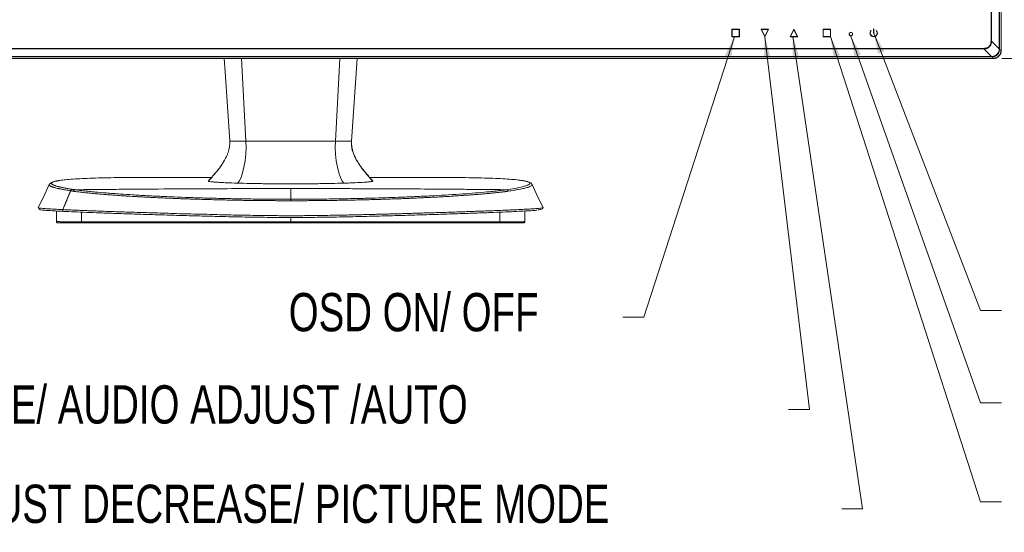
# Model space of a CAD drawing. Header units: millimetres. Extents: x 0 to 863, y 0 to 558.
# Tile 35 of 61: x 462 to 612, y 135 to 213. Entities that reach past the tile are written whole.
import ezdxf

# ---------------------------------------------------------------- set-up
doc = ezdxf.new("R2010")
doc.units = ezdxf.units.MM
doc.styles.add('SLDTEXTSTYLE0', font='TXT', dxfattribs={"width": 0.75})
doc.dimstyles.new('SLDDIMSTYLE1', dxfattribs={"dimtxt": 5.291667, "dimasz": 3.175, "dimexe": 0, "dimexo": 0.0625, "dimgap": 1.322917, "dimtad": 0, "dimtih": 1, "dimtoh": 1, "dimdec": 1, "dimlfac": 2.6, "dimrnd": 1e-09, "dimzin": 4, "dimdsep": 46, "dimtxsty": 'SLDTEXTSTYLE0', "dimsah": 1, "dimcen": 0.09, "dimadec": 0, "dimazin": 1, "dimtfac": 1, "dimtdec": 1, "dimtmove": 0, "dimatfit": 0, "dimfxl": 1, "dimfrac": 2, "dimtolj": 1, "dimtzin": 12, "dimarcsym": 0})

# ---------------------------------------------------------------- blocks, each defined once
blk = doc.blocks.new('_D_3')
at = {"color": 7, "linetype": 'Continuous', "lineweight": 0}
for p, q in [((621.2, 214.97), (621.2, 223.86)), ((604.74, 214.97), (624.38, 214.97)), ((611.28, 207.28), (624.38, 207.28)), ((621.2, 192.2), (621.2, 207.28)), ((630.81, 199.93), (629.21, 199.93)), ((629.21, 199.93), (629.21, 191.53)), ((640.58, 199.93), (642.19, 199.93)), ((642.19, 199.93), (642.19, 191.53)), ((624.38, 192.2), (621.2, 192.2)), ((629.21, 191.53), (630.81, 191.53)), ((642.19, 191.53), (640.58, 191.53))]:
    blk.add_line(p, q, dxfattribs=at)
for points in [[(621.2, 214.97), (621.71, 218.15), (620.69, 218.15)], [(621.2, 207.28), (620.69, 204.1), (621.71, 204.1)]]:
    blk.add_solid(points, dxfattribs=at)
at = {"color": 7, "linetype": 'Continuous', "lineweight": 0, "char_height": 5.292, "attachment_point": 1, "style": 'SLDTEXTSTYLE0'}
for s, insert in [('.79', (630.81, 198.35)), ('20.0', (628.86, 190.22))]:
    blk.add_mtext(s, dxfattribs=dict(at, insert=insert))

msp = doc.modelspace()

# ---------------------------------------------------------------- linework, layer by layer
at = {"color": 7, "linetype": 'Continuous', "lineweight": 15}
for p, q in [((609.63, 209.903), (609.63, 214.97)), ((609.708, 209.903), (609.707, 214.97)), ((610.875, 208.737), (610.875, 214.97)), ((610.936, 214.97), (610.936, 208.737)), ((611.162, 208.429), (611.162, 214.97)), ((571.418, 211.747), (570.264, 211.747)), ((570.264, 211.747), (570.264, 210.593)), ((570.303, 211.709), (570.303, 210.632)), ((571.38, 211.709), (570.303, 211.709)), ((571.38, 210.632), (571.38, 211.709)), ((571.418, 210.593), (571.418, 211.747)), ((575.841, 211.747), (574.687, 211.747)), ((574.687, 211.747), (575.264, 210.593)), ((575.779, 211.709), (574.749, 211.709)), ((574.749, 211.709), (575.264, 210.679)), ((575.264, 210.593), (575.841, 211.747)), ((575.264, 210.679), (575.779, 211.709)), ((579.687, 211.747), (579.11, 210.593)), ((579.687, 211.661), (579.173, 210.632)), ((580.264, 210.593), (579.687, 211.747)), ((580.202, 210.632), (579.687, 211.661)), ((585.264, 211.747), (584.11, 211.747)), ((584.11, 211.747), (584.11, 210.593)), ((584.149, 211.709), (584.149, 210.632)), ((585.226, 211.709), (584.149, 211.709)), ((585.226, 210.632), (585.226, 211.709)), ((585.264, 210.593), (585.264, 211.747)), ((591.418, 211.555), (591.445, 211.527)), ((591.764, 211.805), (591.803, 211.805)), ((591.764, 211.151), (591.764, 211.805)), ((591.803, 211.151), (591.764, 211.151)), ((591.803, 211.151), (591.803, 211.805)), ((592.161, 211.527), (592.187, 211.555)), ((570.264, 210.593), (571.418, 210.593)), ((570.303, 210.632), (571.38, 210.632)), ((579.11, 210.593), (580.264, 210.593)), ((579.173, 210.632), (580.202, 210.632)), ((584.11, 210.593), (585.264, 210.593)), ((584.149, 210.632), (585.226, 210.632)), ((609.708, 209.903), (610.875, 208.737)), ((397.912, 208.812), (608.539, 208.812)), ((397.912, 208.734), (608.539, 208.734)), ((608.539, 208.734), (609.705, 207.568)), ((610.936, 208.655), (610.885, 208.398)), ((610.936, 208.655), (611.162, 208.429)), ((396.439, 207.28), (610.013, 207.28)), ((396.584, 207.278), (609.867, 207.278)), ((396.746, 207.568), (609.705, 207.568)), ((396.746, 207.506), (609.705, 207.506)), ((512.48, 194.709), (513.306, 207.278)), ((610.044, 207.557), (609.787, 207.506)), ((609.787, 207.506), (610.013, 207.28)), ((490.726, 188.637), (490.745, 188.647)), ((466.537, 188.126), (466.533, 188.12)), ((469.795, 187.164), (468.592, 184.304)), ((470.104, 187.385), (470.132, 187.381)), ((539.909, 188.121), (539.902, 188.13)), ((464.923, 184.604), (464.933, 184.611)), ((467.648, 184.089), (467.648, 182.476)), ((538.803, 182.474), (538.803, 184.09)), ((534.991, 183.913), (534.991, 182.458))]:
    msp.add_line(p, q, dxfattribs=at)
at = {"color": 7, "linetype": 'Continuous', "lineweight": 0}
for p, q in [((591.803, 211.151), (608.045, 168.987)), ((570.643, 210.593), (556.857, 167.952)), ((575.264, 210.593), (582.059, 153.913)), ((579.529, 210.632), (590.114, 138.838)), ((585.226, 210.632), (608.045, 139.873)), ((588.332, 210.69), (608.045, 154.948)), ((556.857, 167.952), (553.682, 167.952)), ((608.045, 168.987), (611.22, 168.987)), ((608.045, 154.948), (611.22, 154.948)), ((582.059, 153.913), (578.884, 153.913)), ((608.045, 139.873), (611.22, 139.873)), ((590.114, 138.838), (586.939, 138.838))]:
    msp.add_line(p, q, dxfattribs=at)
at = {"color": 8, "linetype": 'Continuous', "lineweight": 15}
for p, q in [((495.734, 207.28), (496.399, 194.709)), ((510.053, 194.709), (510.717, 207.28)), ((471.464, 182.458), (471.464, 183.913)), ((503.226, 183.109), (503.226, 182.437))]:
    msp.add_line(p, q, dxfattribs=at)
at = {"color": 7, "linetype": 'Continuous', "lineweight": 15, "flags": 128}
for points in [[(493.145, 207.278), (493.28, 205.229), (493.971, 194.709)], [(466.532, 188.12), (465.854, 186.668), (464.881, 184.579)], [(541.571, 184.579), (540.597, 186.668), (539.917, 188.125)]]:
    msp.add_lwpolyline(points, dxfattribs=at)
at = {"color": 7, "linetype": 'Continuous', "lineweight": 15}
for radius in [0.288, 0.25]:
    msp.add_circle((588.341, 210.978), radius, dxfattribs=at)
for radius in [0.558, 0.519]:
    msp.add_arc((591.803, 211.151), radius, 133.60282, 46.39718, dxfattribs=at)
for points, knots in [([(608.539, 208.734), (608.564, 208.735), (608.612, 208.738), (608.685, 208.745), (608.755, 208.755), (608.842, 208.771), (608.942, 208.795), (609.046, 208.83), (609.141, 208.874), (609.263, 208.948), (609.365, 209.039), (609.465, 209.149), (609.529, 209.236), (609.586, 209.339), (609.629, 209.442), (609.661, 209.547), (609.684, 209.655), (609.702, 209.77), (609.706, 209.855), (609.708, 209.903)], [0, 0, 0, 0, 0.03990397, 0.07901136, 0.11733191, 0.15488251, 0.22245753, 0.28254441, 0.33277744, 0.39229385, 0.51141252, 0.55265859, 0.63183926, 0.68556791, 0.7430061, 0.81164215, 0.86356641, 0.92174137, 1, 1, 1, 1]), ([(608.539, 208.812), (608.567, 208.812), (608.621, 208.814), (608.701, 208.821), (608.778, 208.832), (608.853, 208.847), (608.925, 208.866), (609.041, 208.904), (609.19, 208.974), (609.353, 209.104), (609.478, 209.27), (609.555, 209.441), (609.601, 209.604), (609.625, 209.751), (609.629, 209.852), (609.63, 209.903)], [0, 0, 0, 0, 0.0473076, 0.0932666, 0.1380038, 0.1816565, 0.2243726, 0.2663099, 0.3905596, 0.5068368, 0.6208552, 0.7440134, 0.8266116, 0.9115911, 1, 1, 1, 1]), ([(609.793, 207.571), (609.817, 207.573), (609.865, 207.577), (609.935, 207.587), (610.004, 207.601), (610.071, 207.62), (610.137, 207.642), (610.243, 207.686), (610.386, 207.767), (610.531, 207.89), (610.64, 208.016), (610.719, 208.132), (610.782, 208.254), (610.828, 208.381), (610.859, 208.513), (610.867, 208.603), (610.871, 208.649)], [0, 0, 0, 0, 0.0432444, 0.085844, 0.1279019, 0.1695251, 0.2108239, 0.2519115, 0.3764143, 0.5054274, 0.5914131, 0.6749347, 0.7567436, 0.8376394, 0.9184485, 1, 1, 1, 1]), ([(609.867, 207.278), (609.889, 207.278), (609.933, 207.279), (609.998, 207.284), (610.062, 207.291), (610.147, 207.306), (610.251, 207.332), (610.414, 207.391), (610.605, 207.491), (610.803, 207.651), (610.961, 207.847), (611.057, 208.031), (611.112, 208.184), (611.141, 208.299), (611.157, 208.415), (611.159, 208.493), (611.16, 208.532)], [0, 0, 0, 0, 0.0331796, 0.0658538, 0.0980974, 0.1299883, 0.1940997, 0.2593451, 0.3899025, 0.5154742, 0.6391455, 0.7639532, 0.8243852, 0.8836378, 0.9409368, 1, 1, 1, 1]), ([(610.013, 207.28), (610.035, 207.28), (610.08, 207.281), (610.146, 207.287), (610.209, 207.296), (610.27, 207.308), (610.329, 207.323), (610.385, 207.341), (610.438, 207.36), (610.533, 207.401), (610.669, 207.477), (610.831, 207.611), (610.965, 207.773), (611.051, 207.926), (611.103, 208.059), (611.136, 208.173), (611.158, 208.298), (611.161, 208.385), (611.162, 208.429)], [0, 0, 0, 0, 0.0376345, 0.074215, 0.1097423, 0.1442172, 0.1776406, 0.2100136, 0.2413373, 0.2716129, 0.3815687, 0.5000486, 0.6185215, 0.7284843, 0.790062, 0.8558354, 0.9258126, 1, 1, 1, 1]), ([(610.871, 208.649), (610.872, 208.663), (610.873, 208.693), (610.874, 208.722), (610.875, 208.737)], [0, 0, 0, 0, 0.5016771, 1, 1, 1, 1]), ([(610.871, 208.649), (610.889, 208.65), (610.905, 208.651), (610.927, 208.653), (610.934, 208.654), (610.936, 208.655)], [0, 0, 0, 0, 0.5, 0.5, 1, 1, 1, 1]), ([(610.875, 208.737), (610.892, 208.737), (610.906, 208.737), (610.928, 208.737), (610.934, 208.737), (610.936, 208.737)], [0, 0, 0, 0, 0.5, 0.5, 1, 1, 1, 1]), ([(610.936, 208.737), (610.936, 208.723), (610.936, 208.696), (610.936, 208.669), (610.936, 208.655)], [0, 0, 0, 0, 0.49710764, 1, 1, 1, 1]), ([(609.705, 207.568), (609.72, 207.568), (609.749, 207.569), (609.779, 207.571), (609.793, 207.571)], [0, 0, 0, 0, 0.498317, 1, 1, 1, 1]), ([(609.705, 207.506), (609.705, 207.508), (609.705, 207.514), (609.705, 207.536), (609.705, 207.55), (609.705, 207.568)], [0, 0, 0, 0, 0.5, 0.5, 1, 1, 1, 1]), ([(609.793, 207.571), (609.793, 207.553), (609.792, 207.538), (609.789, 207.515), (609.788, 207.508), (609.787, 207.506)], [0, 0, 0, 0, 0.5, 0.5, 1, 1, 1, 1]), ([(493.971, 194.709), (493.971, 194.417), (493.971, 193.83), (493.731, 192.973), (493.509, 192.398), (493.35, 192.122), (493.34, 192.105)], [0, 0, 0, 0, 0.3223132, 0.6468056, 0.9783022, 1, 1, 1, 1]), ([(493.971, 194.709), (493.971, 194.709), (494.156, 194.709), (494.721, 194.709), (494.957, 194.709), (495.411, 194.709), (495.579, 194.709), (495.954, 194.709), (496.163, 194.709), (496.399, 194.709)], [0, 0, 0, 0, 0.5, 0.5, 0.75, 0.75, 0.875, 0.875, 1, 1, 1, 1]), ([(510.053, 194.709), (509.759, 194.709), (509.467, 194.709), (508.886, 194.709), (508.597, 194.709), (507.735, 194.709), (507.166, 194.709), (506.033, 194.709), (505.469, 194.709), (504.346, 194.709), (503.786, 194.709), (502.665, 194.709), (502.105, 194.709), (500.982, 194.709), (500.419, 194.709), (499.286, 194.709), (498.716, 194.709), (497.854, 194.709), (497.566, 194.709), (496.985, 194.709), (496.693, 194.709), (496.399, 194.709)], [0, 0, 0, 0, 0.0625, 0.0625, 0.125, 0.125, 0.25, 0.25, 0.375, 0.375, 0.5, 0.5, 0.625, 0.625, 0.75, 0.75, 0.875, 0.875, 0.9375, 0.9375, 1, 1, 1, 1]), ([(510.053, 194.709), (510.289, 194.709), (510.497, 194.709), (510.873, 194.709), (511.04, 194.709), (511.495, 194.709), (511.731, 194.709), (512.295, 194.709), (512.48, 194.709), (512.48, 194.709)], [0, 0, 0, 0, 0.125, 0.125, 0.25, 0.25, 0.5, 0.5, 1, 1, 1, 1]), ([(515.663, 188.652), (515.256, 189.122), (514.442, 190.059), (513.503, 191.294), (512.927, 192.355), (512.623, 193.147), (512.441, 193.95), (512.448, 194.487), (512.452, 194.752)], [0, 0, 0, 0, 0.2661474, 0.5314101, 0.6565232, 0.7754733, 0.8892095, 1, 1, 1, 1]), ([(512.48, 194.709), (512.482, 194.417), (512.485, 193.832), (512.669, 193.098), (512.856, 192.681), (512.923, 192.532)], [0, 0, 0, 0, 0.3894472, 0.781526, 1, 1, 1, 1]), ([(493.567, 192.583), (493.311, 192.082), (492.801, 191.084), (491.764, 189.807), (491.048, 189.004), (490.705, 188.62)], [0, 0, 0, 0, 0.3443498, 0.6865149, 1, 1, 1, 1]), ([(467.775, 188.675), (467.752, 188.671), (467.613, 188.649), (467.361, 188.593), (467.009, 188.487), (466.688, 188.333), (466.591, 188.194), (466.54, 188.122)], [0, 0, 0, 0, 0.03543118, 0.21311403, 0.4369754, 0.70731018, 1, 1, 1, 1]), ([(484.145, 189.204), (483.85, 189.205), (482.688, 189.205), (480.798, 189.2), (478.496, 189.187), (476.371, 189.162), (474.428, 189.125), (472.684, 189.074), (471.149, 189.006), (469.839, 188.922), (468.739, 188.823), (468.205, 188.744), (467.938, 188.705)], [0, 0, 0, 0, 0.0362532, 0.1430989, 0.2499763, 0.3568456, 0.4638101, 0.5707366, 0.6778186, 0.7850792, 0.8924865, 1, 1, 1, 1]), ([(491.219, 189.205), (491.131, 189.205), (488.773, 189.205), (486.415, 189.205), (484.145, 189.205)], [0, 0, 0, 0, 0.037309, 1, 1, 1, 1]), ([(495.146, 188.327), (494.54, 188.345), (493.971, 188.365), (493.184, 188.399), (492.933, 188.411), (492.458, 188.436), (492.239, 188.449), (491.837, 188.476), (491.654, 188.49), (491.33, 188.518), (491.189, 188.533), (490.961, 188.562), (490.874, 188.577), (490.756, 188.607), (490.726, 188.623), (490.726, 188.637)], [0, 0, 0, 0, 0.25, 0.25, 0.375, 0.375, 0.5, 0.5, 0.625, 0.625, 0.75, 0.75, 0.875, 0.875, 1, 1, 1, 1]), ([(515.726, 188.637), (515.726, 188.623), (515.696, 188.608), (515.608, 188.585), (515.572, 188.578), (515.485, 188.563), (515.434, 188.555), (515.262, 188.533), (515.123, 188.518), (514.881, 188.497), (514.795, 188.49), (514.611, 188.476), (514.514, 188.469), (514.007, 188.435), (513.535, 188.411), (512.75, 188.377), (512.474, 188.366), (511.903, 188.346), (511.608, 188.336), (511.305, 188.327)], [0, 0, 0, 0, 0.125, 0.125, 0.1875, 0.1875, 0.25, 0.25, 0.375, 0.375, 0.4375, 0.4375, 0.5, 0.5, 0.75, 0.75, 0.875, 0.875, 1, 1, 1, 1]), ([(522.325, 189.205), (520.047, 189.205), (517.67, 189.205), (515.293, 189.205), (515.194, 189.205)], [0, 0, 0, 0, 0.9582805, 1, 1, 1, 1]), ([(538.051, 188.768), (537.976, 188.78), (537.636, 188.831), (536.789, 188.907), (535.512, 188.995), (533.99, 189.065), (532.255, 189.12), (530.313, 189.159), (528.182, 189.185), (525.867, 189.2), (523.909, 189.205), (522.678, 189.204), (522.325, 189.204)], [0, 0, 0, 0, 0.0327294, 0.1480513, 0.2632618, 0.3782606, 0.4932084, 0.6082922, 0.723318, 0.8384565, 0.9536081, 1, 1, 1, 1]), ([(539.903, 188.131), (539.849, 188.208), (539.743, 188.356), (539.412, 188.503), (539.083, 188.598), (538.771, 188.66), (538.494, 188.71), (538.266, 188.736), (538.179, 188.746)], [0, 0, 0, 0, 0.23863502, 0.45770394, 0.63141238, 0.77410717, 0.91360426, 1, 1, 1, 1]), ([(469.823, 187.16), (469.719, 186.917), (469.51, 186.433), (469.2, 185.712), (468.894, 185.002), (468.692, 184.535), (468.592, 184.304)], [0, 0, 0, 0, 0.2544924, 0.5088301, 0.7579407, 1, 1, 1, 1]), ([(470.104, 187.385), (470.04, 187.382), (469.977, 187.36), (469.868, 187.282), (469.824, 187.227), (469.795, 187.164)], [0, 0, 0, 0, 0.5, 0.5, 1, 1, 1, 1]), ([(469.795, 187.164), (469.797, 187.164), (469.802, 187.162), (469.809, 187.162), (469.817, 187.162), (469.821, 187.16), (469.823, 187.16)], [0, 0, 0, 0, 0.2482854, 0.4988927, 0.7500774, 1, 1, 1, 1]), ([(469.823, 187.16), (469.852, 187.223), (469.897, 187.278), (470.005, 187.355), (470.068, 187.378), (470.132, 187.381)], [0, 0, 0, 0, 0.5, 0.5, 1, 1, 1, 1]), ([(470.132, 187.381), (470.189, 187.371), (470.303, 187.353), (470.421, 187.335), (470.48, 187.326)], [0, 0, 0, 0, 0.4994532, 1, 1, 1, 1]), ([(470.175, 187.105), (470.202, 187.165), (470.246, 187.222), (470.356, 187.301), (470.42, 187.323), (470.48, 187.326)], [0, 0, 0, 0, 0.5, 0.5, 1, 1, 1, 1]), ([(470.175, 187.105), (470.23, 187.097), (470.359, 187.079), (470.587, 187.048), (470.88, 187.01), (471.283, 186.96), (471.738, 186.907), (472.225, 186.855), (472.674, 186.809), (473.118, 186.768), (473.547, 186.727), (474.113, 186.675), (474.729, 186.626), (475.403, 186.574), (476.097, 186.521), (476.957, 186.457), (477.729, 186.405), (478.238, 186.373), (478.534, 186.353), (478.912, 186.33), (479.374, 186.303), (479.791, 186.28), (480.3, 186.251), (480.982, 186.213), (482.063, 186.156), (483.207, 186.101), (484.265, 186.055), (485.131, 186.018), (486.011, 185.982), (486.834, 185.952), (487.534, 185.927), (488.327, 185.899), (489.414, 185.864), (490.767, 185.826), (492.18, 185.789), (493.555, 185.759), (494.861, 185.735), (496.032, 185.711), (497.115, 185.693), (498.236, 185.684), (499.189, 185.679), (500.039, 185.671), (500.659, 185.666), (501.259, 185.661), (501.855, 185.658), (502.497, 185.656), (502.985, 185.657), (503.226, 185.657)], [0, 0, 0, 0, 0.0092533, 0.0215906, 0.0370118, 0.0555171, 0.0828989, 0.1031237, 0.123093, 0.1430455, 0.1604761, 0.1770306, 0.2123563, 0.232814, 0.2533232, 0.2889296, 0.3245528, 0.3321727, 0.3397825, 0.3539348, 0.3691786, 0.3844129, 0.3935969, 0.4171313, 0.4476352, 0.4915486, 0.5177291, 0.5383333, 0.564624, 0.5908799, 0.605704, 0.6213193, 0.6544796, 0.691929, 0.7268572, 0.7631325, 0.7963826, 0.8249732, 0.8504857, 0.876643, 0.9077068, 0.9204984, 0.9389188, 0.9531047, 0.9643647, 0.9824622, 1, 1, 1, 1]), ([(470.48, 187.326), (471.088, 187.332), (472.386, 187.345), (474.461, 187.365), (476.985, 187.388), (479.889, 187.412), (484.263, 187.443), (488.629, 187.467), (493.633, 187.487), (498.1, 187.499), (501.517, 187.501), (503.226, 187.502)], [0, 0, 0, 0, 0.0556519, 0.1189924, 0.1900215, 0.2869349, 0.3850832, 0.5907227, 0.6869412, 0.8434708, 1, 1, 1, 1]), ([(503.226, 185.878), (503.125, 185.878), (502.89, 185.878), (502.485, 185.879), (501.976, 185.88), (501.363, 185.882), (500.458, 185.886), (499.374, 185.894), (497.69, 185.911), (495.636, 185.94), (493.162, 185.988), (490.737, 186.049), (487.587, 186.146), (484.47, 186.269), (481.814, 186.399), (480.284, 186.484), (478.896, 186.566), (477.175, 186.678), (475.268, 186.821), (473.718, 186.956), (472.788, 187.047), (472.269, 187.102), (471.946, 187.138), (471.633, 187.173), (471.329, 187.21), (471.036, 187.247), (470.751, 187.285), (470.571, 187.312), (470.48, 187.326)], [0, 0, 0, 0, 0.0074001, 0.0173531, 0.0298588, 0.044917, 0.0625276, 0.0966653, 0.1250507, 0.1875512, 0.2500448, 0.3125469, 0.3750594, 0.4999994, 0.5714155, 0.6118313, 0.6428489, 0.7053365, 0.7857424, 0.8517235, 0.8929347, 0.9082495, 0.9235591, 0.9388633, 0.9541614, 0.9694523, 0.9847336, 1, 1, 1, 1]), ([(495.146, 188.327), (495.755, 188.309), (496.389, 188.293), (497.371, 188.273), (497.703, 188.266), (498.378, 188.255), (498.717, 188.25), (499.74, 188.237), (500.428, 188.23), (501.818, 188.221), (502.518, 188.219), (503.579, 188.219), (503.933, 188.22), (504.635, 188.222), (504.985, 188.224), (506.027, 188.23), (506.714, 188.237), (507.733, 188.25), (508.071, 188.255), (508.742, 188.266), (509.076, 188.273), (510.062, 188.293), (510.696, 188.309), (511.305, 188.327)], [0, 0, 0, 0, 0.125, 0.125, 0.1875, 0.1875, 0.25, 0.25, 0.375, 0.375, 0.5, 0.5, 0.5625, 0.5625, 0.625, 0.625, 0.75, 0.75, 0.8125, 0.8125, 0.875, 0.875, 1, 1, 1, 1]), ([(503.226, 187.502), (504.317, 187.501), (506.501, 187.501), (509.776, 187.495), (513.051, 187.486), (516.226, 187.475), (519.938, 187.457), (524.13, 187.432), (528.274, 187.4), (531.355, 187.373), (533.203, 187.355), (534.251, 187.345), (534.846, 187.339), (535.252, 187.334), (535.619, 187.33), (535.874, 187.328), (535.976, 187.326)], [0, 0, 0, 0, 0.0999981, 0.1999963, 0.2999947, 0.3999935, 0.4908228, 0.6399926, 0.783994, 0.8703957, 0.9222371, 0.9533421, 0.9663951, 0.9766709, 0.9906076, 1, 1, 1, 1]), ([(535.976, 187.326), (535.937, 187.32), (535.828, 187.304), (535.612, 187.273), (535.317, 187.234), (534.974, 187.192), (534.511, 187.138), (533.882, 187.069), (532.805, 186.963), (531.312, 186.832), (528.72, 186.636), (525.742, 186.453), (522.531, 186.296), (519.576, 186.173), (516.645, 186.074), (513.883, 186.002), (511.569, 185.953), (509.533, 185.921), (507.825, 185.901), (506.59, 185.891), (505.583, 185.884), (504.601, 185.88), (503.874, 185.879), (503.429, 185.878), (503.226, 185.878)], [0, 0, 0, 0, 0.0066736, 0.0185607, 0.0356654, 0.0539658, 0.0713603, 0.1044496, 0.1428174, 0.2143055, 0.2857884, 0.4285338, 0.504603, 0.5713777, 0.6785037, 0.7401251, 0.7856557, 0.8548831, 0.8928092, 0.9126348, 0.9464054, 0.9671762, 0.9850413, 1, 1, 1, 1]), ([(503.226, 185.657), (503.349, 185.657), (503.596, 185.657), (503.966, 185.657), (504.336, 185.658), (504.705, 185.659), (505.238, 185.66), (505.96, 185.664), (506.849, 185.671), (507.742, 185.68), (508.571, 185.691), (509.403, 185.702), (510.431, 185.716), (511.649, 185.733), (512.983, 185.757), (514.231, 185.786), (515.432, 185.819), (516.61, 185.852), (518.143, 185.9), (519.608, 185.952), (521.026, 186.003), (522.118, 186.052), (523.076, 186.096), (523.882, 186.134), (524.651, 186.169), (525.509, 186.215), (526.284, 186.259), (526.828, 186.287), (527.348, 186.316), (528.068, 186.363), (528.987, 186.427), (529.909, 186.487), (530.743, 186.546), (531.531, 186.61), (532.351, 186.678), (533.156, 186.752), (533.889, 186.824), (534.55, 186.888), (535.055, 186.943), (535.434, 186.99), (535.64, 187.017), (535.831, 187.042), (536.005, 187.065), (536.164, 187.088), (536.253, 187.101), (536.28, 187.105)], [0, 0, 0, 0, 0.0090013, 0.0180022, 0.0270024, 0.0360021, 0.0450012, 0.0659171, 0.0887456, 0.1101128, 0.1314566, 0.1497991, 0.1715606, 0.2076116, 0.240577, 0.2718769, 0.3024144, 0.3328501, 0.363398, 0.4231701, 0.45076, 0.4803788, 0.5150604, 0.5330348, 0.5509089, 0.5832061, 0.6107971, 0.6228826, 0.6345998, 0.6605037, 0.6931542, 0.7271019, 0.7564102, 0.7832508, 0.8155621, 0.8522168, 0.8821435, 0.9105597, 0.9418194, 0.9547594, 0.9676424, 0.9737236, 0.9849038, 0.9955761, 1, 1, 1, 1]), ([(536.28, 187.105), (536.274, 187.117), (536.263, 187.14), (536.242, 187.172), (536.221, 187.2), (536.199, 187.224), (536.177, 187.244), (536.149, 187.266), (536.114, 187.288), (536.067, 187.31), (536.021, 187.323), (535.989, 187.325), (535.976, 187.326)], [0, 0, 0, 0, 0.0954213, 0.1866391, 0.2728803, 0.3535182, 0.4280739, 0.4962066, 0.6212169, 0.7448573, 0.90242, 1, 1, 1, 1]), ([(503.226, 185.878), (503.226, 185.874), (503.226, 185.851), (503.226, 185.772), (503.226, 185.716), (503.226, 185.657)], [0, 0, 0, 0, 0.5, 0.5, 1, 1, 1, 1]), ([(464.894, 184.607), (464.894, 184.6), (464.893, 184.587), (464.928, 184.562), (464.971, 184.54), (465.012, 184.516), (465.034, 184.505), (465.048, 184.489), (465.051, 184.485), (465.052, 184.483), (465.053, 184.482), (465.053, 184.481), (465.053, 184.48), (465.054, 184.479), (465.054, 184.478), (465.055, 184.477), (465.056, 184.473), (465.057, 184.465), (465.054, 184.456), (465.043, 184.437), (465.018, 184.416), (464.991, 184.394), (464.987, 184.382), (464.985, 184.376)], [0, 0, 0, 0, 0.1775466, 0.3400577, 0.4724174, 0.5428297, 0.5815156, 0.5855585, 0.5867177, 0.5871059, 0.5872641, 0.587407, 0.5875461, 0.5876913, 0.5880406, 0.5885089, 0.5891187, 0.5931416, 0.6094755, 0.6376683, 0.7329108, 0.8852672, 1, 1, 1, 1]), ([(465.116, 184.344), (465.092, 184.335), (465.034, 184.311), (465.248, 184.268), (465.715, 184.215), (466.461, 184.159), (467.447, 184.098), (468.316, 184.054), (468.75, 184.032)], [0, 0, 0, 0, 0.1162899, 0.2930781, 0.4697762, 0.6465164, 0.8232892, 1, 1, 1, 1]), ([(468.75, 184.032), (468.742, 184.033), (468.727, 184.033), (468.705, 184.038), (468.686, 184.045), (468.669, 184.053), (468.655, 184.062), (468.643, 184.071), (468.633, 184.08), (468.625, 184.089), (468.619, 184.096), (468.614, 184.103), (468.61, 184.109), (468.607, 184.114), (468.599, 184.127), (468.588, 184.149), (468.578, 184.185), (468.575, 184.224), (468.579, 184.265), (468.588, 184.291), (468.592, 184.304)], [0, 0, 0, 0, 0.0675651, 0.1311276, 0.1897795, 0.2428046, 0.2898047, 0.3310023, 0.3671195, 0.3986807, 0.4260177, 0.4493298, 0.468729, 0.4842735, 0.4959898, 0.5880422, 0.6827861, 0.7843033, 0.8918482, 1, 1, 1, 1]), ([(541.522, 184.597), (541.53, 184.592), (541.563, 184.571), (541.274, 184.527), (540.728, 184.474), (540.046, 184.427), (539.331, 184.383), (538.52, 184.336), (537.585, 184.29), (536.653, 184.253), (535.665, 184.213), (534.707, 184.169), (533.832, 184.13), (532.968, 184.098), (532.091, 184.07), (531.111, 184.038), (530.171, 184.006), (529.374, 183.978), (528.715, 183.953), (528.201, 183.934), (527.717, 183.915), (527.261, 183.9), (526.826, 183.886), (526.372, 183.873), (525.873, 183.86), (525.343, 183.846), (524.793, 183.832), (524.267, 183.817), (523.735, 183.802), (523.129, 183.782), (522.414, 183.759), (521.682, 183.735), (521.007, 183.713), (520.338, 183.694), (519.582, 183.674), (518.805, 183.654), (518.127, 183.637), (517.504, 183.62), (516.832, 183.602), (516.018, 183.581), (515.146, 183.559), (514.256, 183.537), (513.384, 183.517), (512.476, 183.496), (511.413, 183.474), (510.326, 183.454), (509.081, 183.431), (507.888, 183.41), (506.594, 183.394), (505.386, 183.384), (504.102, 183.378), (503.015, 183.377), (502.11, 183.379), (501.492, 183.382), (500.937, 183.386), (500.444, 183.39), (499.551, 183.398), (498.307, 183.414), (496.761, 183.442), (495.257, 183.469), (493.701, 183.497), (491.902, 183.545), (489.988, 183.603), (488.08, 183.643), (486.288, 183.683), (484.612, 183.739), (482.938, 183.794), (481.373, 183.838), (479.788, 183.885), (478.388, 183.931), (476.987, 183.977), (475.798, 184.017), (474.668, 184.058), (473.692, 184.095), (472.834, 184.127), (472.02, 184.159), (471.28, 184.187), (470.55, 184.217), (469.896, 184.245), (469.232, 184.274), (468.82, 184.294), (468.592, 184.304)], [0, 0, 0, 0, 0.0103889, 0.0456864, 0.0805459, 0.1031863, 0.1236883, 0.1481733, 0.1678327, 0.1884102, 0.2059476, 0.2237993, 0.2388433, 0.2492121, 0.2645328, 0.278439, 0.2914681, 0.3036205, 0.3105261, 0.317381, 0.3235014, 0.3289582, 0.334509, 0.3396472, 0.3456393, 0.352579, 0.3585968, 0.3650901, 0.3709776, 0.3769916, 0.3858528, 0.3951974, 0.4014615, 0.4081207, 0.4170614, 0.4259166, 0.4329682, 0.4385316, 0.4455232, 0.453943, 0.463791, 0.4722885, 0.4810854, 0.4901816, 0.499577, 0.512862, 0.5224109, 0.5363244, 0.5478813, 0.5602543, 0.5715399, 0.58525, 0.5918672, 0.5978691, 0.6032557, 0.608027, 0.6122357, 0.6293047, 0.6444061, 0.6576955, 0.6738342, 0.6908362, 0.7120471, 0.7325908, 0.7505456, 0.7693742, 0.787628, 0.8070814, 0.8238308, 0.8446939, 0.859555, 0.8784662, 0.8931169, 0.9077628, 0.9219687, 0.9332008, 0.9475139, 0.9598722, 0.9727212, 0.9848972, 1, 1, 1, 1]), ([(468.75, 184.032), (469.261, 184.008), (470.284, 183.961), (472.151, 183.884), (474.245, 183.804), (476.572, 183.722), (479.109, 183.637), (481.836, 183.551), (484.732, 183.464), (487.775, 183.379), (490.938, 183.295), (494.199, 183.218), (497.532, 183.152), (500.912, 183.108), (504.308, 183.101), (507.696, 183.132), (511.048, 183.192), (514.337, 183.267), (517.54, 183.348), (520.628, 183.433), (523.58, 183.52), (526.371, 183.606), (528.98, 183.691), (531.385, 183.775), (533.568, 183.855), (535.511, 183.933), (537.198, 184.007), (538.623, 184.077), (539.74, 184.143), (540.407, 184.187), (540.611, 184.209), (540.636, 184.211)], [0, 0, 0, 0, 0.0355438, 0.0711066, 0.1066493, 0.1421851, 0.1777367, 0.2132636, 0.2487884, 0.2843419, 0.3198493, 0.3553484, 0.3909005, 0.4264304, 0.461996, 0.4975223, 0.5330242, 0.5685629, 0.6040674, 0.6396002, 0.6751234, 0.7106659, 0.7461972, 0.7817321, 0.8172894, 0.8528281, 0.8883765, 0.9239385, 0.9594819, 0.9950284, 1, 1, 1, 1]), ([(540.764, 184.248), (540.781, 184.25), (540.902, 184.262), (541.115, 184.3), (541.372, 184.372), (541.554, 184.476), (541.543, 184.555), (541.539, 184.59)], [0, 0, 0, 0, 0.0333241, 0.2398577, 0.4849696, 0.7687496, 1, 1, 1, 1]), ([(467.65, 182.487), (467.649, 182.481), (467.647, 182.461), (467.654, 182.427), (467.668, 182.386), (467.684, 182.363), (467.692, 182.352)], [0, 0, 0, 0, 0.1190126, 0.4175247, 0.7130246, 1, 1, 1, 1]), ([(467.843, 182.282), (467.828, 182.283), (467.797, 182.285), (467.756, 182.3), (467.719, 182.322), (467.701, 182.342), (467.692, 182.352)], [0, 0, 0, 0, 0.2668096, 0.5261872, 0.7661406, 1, 1, 1, 1]), ([(467.875, 182.282), (467.874, 182.282), (467.869, 182.282), (468.111, 182.282), (468.605, 182.282), (469.371, 182.282), (470.356, 182.282), (471.21, 182.282), (471.636, 182.282)], [0, 0, 0, 0, 0.0474102, 0.2381929, 0.4285579, 0.6189186, 0.8095889, 1, 1, 1, 1]), ([(471.464, 182.458), (471.518, 182.458), (471.624, 182.459), (471.786, 182.458), (471.945, 182.457), (472.101, 182.456), (472.252, 182.456), (472.418, 182.455), (472.601, 182.455), (472.873, 182.455), (473.418, 182.454), (474.123, 182.453), (474.946, 182.452), (475.639, 182.451), (476.39, 182.45), (477.21, 182.449), (478.168, 182.448), (479.312, 182.447), (480.438, 182.446), (481.461, 182.445), (482.506, 182.444), (483.904, 182.444), (485.699, 182.442), (487.714, 182.441), (489.707, 182.44), (491.648, 182.439), (493.358, 182.439), (494.919, 182.438), (496.245, 182.438), (497.451, 182.438), (498.746, 182.437), (500.097, 182.438), (501.249, 182.438), (501.994, 182.438), (502.446, 182.437), (502.853, 182.437), (503.106, 182.437), (503.226, 182.437)], [0, 0, 0, 0, 0.0091263, 0.0180648, 0.0267187, 0.0350331, 0.0429663, 0.0505171, 0.0607911, 0.0709316, 0.0912051, 0.1400356, 0.1675935, 0.1974688, 0.2258728, 0.2570185, 0.2913605, 0.3314601, 0.3779633, 0.4053749, 0.4314924, 0.4778047, 0.5351722, 0.5917745, 0.6513937, 0.7014691, 0.7497381, 0.7878634, 0.8244073, 0.8530773, 0.8811611, 0.9240481, 0.9564294, 0.9690171, 0.9808137, 0.9908602, 1, 1, 1, 1]), ([(471.636, 182.282), (471.61, 182.282), (471.555, 182.298), (471.493, 182.353), (471.468, 182.419), (471.465, 182.458)], [0.66231819, 0.66231819, 0.66231819, 0.66231819, 0.90054995, 1.15054995, 1.48823176, 1.48823176, 1.48823176, 1.48823176]), ([(471.636, 182.282), (471.689, 182.282), (471.797, 182.282), (471.969, 182.282), (472.156, 182.282), (472.359, 182.282), (472.577, 182.282), (472.876, 182.282), (473.381, 182.282), (474.115, 182.282), (474.901, 182.282), (475.653, 182.282), (476.362, 182.282), (477.176, 182.282), (478.021, 182.282), (479.189, 182.282), (480.832, 182.282), (482.79, 182.282), (484.609, 182.282), (486.603, 182.282), (488.804, 182.282), (491.343, 182.282), (493.669, 182.282), (495.641, 182.282), (497.231, 182.282), (498.489, 182.282), (499.686, 182.282), (500.69, 182.282), (501.426, 182.282), (502.028, 182.282), (502.625, 182.282), (503.026, 182.282), (503.226, 182.282)], [0, 0, 0, 0, 0.0089454, 0.0184989, 0.0286604, 0.0394306, 0.0508082, 0.0627937, 0.0851925, 0.1254449, 0.1656155, 0.1883054, 0.2198001, 0.251309, 0.2828007, 0.3143133, 0.3772872, 0.4515548, 0.5031298, 0.5442121, 0.6285569, 0.6910256, 0.7533167, 0.8154131, 0.846383, 0.8771987, 0.9128621, 0.9386114, 0.9543233, 0.9692811, 0.9847309, 1, 1, 1, 1]), ([(503.226, 182.437), (503.353, 182.437), (503.603, 182.437), (503.973, 182.436), (504.331, 182.436), (504.679, 182.436), (505.017, 182.436), (505.345, 182.437), (505.662, 182.437), (505.971, 182.437), (506.271, 182.438), (506.562, 182.438), (507.189, 182.438), (508.197, 182.438), (509.245, 182.438), (510.142, 182.438), (510.976, 182.438), (512.423, 182.439), (513.922, 182.439), (515.339, 182.44), (516.375, 182.44), (517.396, 182.44), (518.393, 182.441), (519.287, 182.441), (520.412, 182.442), (521.488, 182.443), (522.557, 182.443), (523.299, 182.444), (523.986, 182.444), (524.767, 182.445), (525.695, 182.445), (526.677, 182.447), (527.604, 182.447), (528.748, 182.449), (530.29, 182.45), (531.801, 182.452), (532.821, 182.454), (533.246, 182.455), (533.367, 182.455), (533.393, 182.455), (533.405, 182.455), (533.412, 182.455), (533.415, 182.455), (533.417, 182.455), (533.417, 182.455), (533.418, 182.455), (533.418, 182.455), (533.418, 182.455), (533.418, 182.455), (533.418, 182.455), (533.418, 182.455), (533.605, 182.456), (533.948, 182.456), (534.383, 182.454), (534.683, 182.456), (534.85, 182.458), (534.935, 182.458), (534.972, 182.458), (534.991, 182.458)], [0, 0, 0, 0, 0.0096656, 0.0190419, 0.0281389, 0.0369661, 0.0455335, 0.0538505, 0.0619269, 0.0697721, 0.0773958, 0.0848069, 0.0920133, 0.1253166, 0.1620709, 0.1728168, 0.1947529, 0.226955, 0.2860546, 0.3135416, 0.3411639, 0.370532, 0.3978723, 0.4245868, 0.4464373, 0.494854, 0.5192508, 0.5428885, 0.5629723, 0.5833628, 0.6169973, 0.6531169, 0.681703, 0.7128981, 0.7752455, 0.855257, 0.8992585, 0.9135072, 0.915654, 0.9167202, 0.9172515, 0.9175166, 0.9176491, 0.9177153, 0.9177483, 0.9177649, 0.9177732, 0.9177773, 0.9177794, 0.9177804, 0.9177809, 0.9177814, 0.94482, 0.9688608, 0.9856755, 0.993689, 0.9967965, 1, 1, 1, 1]), ([(503.226, 182.437), (503.226, 182.397), (503.226, 182.354), (503.226, 182.296), (503.226, 182.282), (503.226, 182.282)], [0, 0, 0, 0, 0.5, 0.5, 1, 1, 1, 1]), ([(503.226, 182.282), (503.355, 182.282), (503.613, 182.282), (503.999, 182.282), (504.384, 182.282), (504.767, 182.282), (505.142, 182.282), (505.509, 182.282), (505.989, 182.282), (506.829, 182.282), (508.314, 182.282), (510.386, 182.282), (512.477, 182.282), (514.176, 182.282), (515.714, 182.282), (517.342, 182.282), (518.792, 182.282), (519.809, 182.282), (520.672, 182.282), (521.916, 182.282), (523.696, 182.282), (525.673, 182.282), (527.594, 182.282), (529.236, 182.282), (530.822, 182.282), (532.064, 182.282), (533.026, 182.282), (533.561, 182.282), (533.959, 182.282), (534.259, 182.282), (534.546, 182.282), (534.729, 182.282), (534.819, 182.282)], [0, 0, 0, 0, 0.0098817, 0.0197321, 0.0295515, 0.0393399, 0.0490973, 0.0582462, 0.0674895, 0.0858899, 0.1227625, 0.1819184, 0.2466793, 0.2873307, 0.3179318, 0.3715137, 0.4216346, 0.4406621, 0.459287, 0.496977, 0.5512203, 0.6227898, 0.6878519, 0.7487242, 0.8032371, 0.87455, 0.9079142, 0.9372015, 0.953219, 0.9690245, 0.9846178, 1, 1, 1, 1]), ([(534.99, 182.458), (534.987, 182.419), (534.962, 182.353), (534.9, 182.298), (534.845, 182.282), (534.819, 182.282)], [0.66229787, 0.66229787, 0.66229787, 0.66229787, 1, 1.25, 1.48824106, 1.48824106, 1.48824106, 1.48824106]), ([(534.819, 182.282), (535.245, 182.282), (536.098, 182.282), (537.083, 182.282), (537.848, 182.282), (538.341, 182.282), (538.583, 182.282), (538.578, 182.282), (538.577, 182.282)], [0, 0, 0, 0, 0.1904024, 0.3810716, 0.5714384, 0.7617964, 0.9525787, 1, 1, 1, 1]), ([(538.759, 182.352), (538.75, 182.342), (538.732, 182.322), (538.696, 182.3), (538.654, 182.285), (538.624, 182.283), (538.609, 182.282)], [0, 0, 0, 0, 0.2339334, 0.4738132, 0.7331443, 1, 1, 1, 1]), ([(538.759, 182.352), (538.767, 182.364), (538.783, 182.387), (538.797, 182.427), (538.804, 182.461), (538.802, 182.481), (538.801, 182.486)], [0, 0, 0, 0, 0.291458, 0.5915434, 0.8946132, 1, 1, 1, 1])]:
    msp.add_open_spline(points, degree=3, knots=knots, dxfattribs=at)
for points in [[(609.708, 209.903), (609.687, 209.903), (609.659, 209.903), (609.63, 209.903)], [(608.539, 208.734), (608.539, 208.754), (608.539, 208.784), (608.539, 208.812)], [(609.787, 207.506), (609.76, 207.506), (609.732, 207.506), (609.705, 207.506)], [(495.146, 188.327), (495.869, 188.843), (496.636, 192.2), (496.399, 194.709)], [(510.053, 194.709), (509.816, 192.199), (510.583, 188.843), (511.305, 188.327)], [(469.823, 187.16), (469.938, 187.141), (470.055, 187.123), (470.175, 187.105)], [(503.226, 185.878), (503.226, 186.379), (503.226, 186.92), (503.226, 187.502)]]:
    msp.add_open_spline(points, degree=3, dxfattribs=at)
at = {"color": 8, "linetype": 'Continuous', "lineweight": 15}
for points, knots in [([(610.885, 208.398), (610.877, 208.337), (610.846, 208.127), (610.615, 207.833), (610.32, 207.598), (610.107, 207.567), (610.044, 207.557)], [0, 0, 0, 0, 0.1437107, 0.4960976, 0.850783, 1, 1, 1, 1]), ([(493.34, 192.105), (493.202, 191.854), (492.771, 191.07), (491.874, 189.92), (491.097, 189.052), (490.726, 188.637)], [0, 0, 0, 0, 0.1971461, 0.6166845, 1, 1, 1, 1]), ([(512.923, 192.532), (512.974, 192.406), (513.139, 191.996), (513.687, 191.094), (514.572, 189.918), (515.353, 189.051), (515.726, 188.637)], [0, 0, 0, 0, 0.0848809, 0.2751057, 0.653906, 1, 1, 1, 1]), ([(467.938, 188.705), (467.908, 188.7), (467.848, 188.69), (467.762, 188.674), (467.681, 188.659), (467.524, 188.627), (467.319, 188.577), (467.108, 188.508), (466.936, 188.425), (466.846, 188.324), (466.882, 188.225), (466.982, 188.143), (467.092, 188.08), (467.238, 188.016), (467.4, 187.958), (467.563, 187.907), (467.718, 187.862), (467.889, 187.817), (468.075, 187.771), (468.275, 187.725), (468.491, 187.678), (468.722, 187.631), (468.968, 187.583), (469.228, 187.534), (469.505, 187.485), (469.795, 187.436), (470.001, 187.402), (470.104, 187.385)], [0, 0, 0, 0, 0.0155411, 0.0310813, 0.0466222, 0.0621656, 0.1246471, 0.1869658, 0.2492313, 0.3430379, 0.4369395, 0.48379, 0.5306705, 0.5776261, 0.6247016, 0.656092, 0.6874172, 0.7186905, 0.749925, 0.7811341, 0.8123309, 0.8435289, 0.8747412, 0.9059813, 0.9372623, 0.9685975, 1, 1, 1, 1]), ([(535.976, 187.326), (536.401, 187.395), (537.247, 187.532), (538.211, 187.726), (538.937, 187.911), (539.406, 188.086), (539.616, 188.252), (539.567, 188.408), (539.246, 188.553), (538.752, 188.674), (538.257, 188.741), (538.051, 188.768)], [0, 0, 0, 0, 0.115537, 0.2305588, 0.3458761, 0.4608537, 0.575558, 0.689748, 0.8038419, 0.9181932, 1, 1, 1, 1]), ([(466.533, 188.12), (466.531, 188.118), (466.521, 188.103), (466.52, 188.076), (466.526, 188.039), (466.548, 188.002), (466.584, 187.964), (466.628, 187.93), (466.673, 187.902), (466.714, 187.878), (466.773, 187.848), (466.853, 187.812), (466.971, 187.767), (467.093, 187.726), (467.255, 187.676), (467.44, 187.623), (467.689, 187.56), (467.919, 187.508), (468.159, 187.458), (468.38, 187.413), (468.617, 187.367), (468.893, 187.316), (469.26, 187.251), (469.594, 187.197), (469.795, 187.164)], [0, 0, 0, 0, 0.0063958, 0.0535162, 0.0920672, 0.1406794, 0.1855867, 0.2240931, 0.256199, 0.2819042, 0.3012091, 0.3568126, 0.3985814, 0.4487076, 0.4899798, 0.5568002, 0.6096328, 0.6817676, 0.715329, 0.7622276, 0.8147354, 0.8482482, 0.9090817, 1, 1, 1, 1]), ([(536.28, 187.105), (536.436, 187.13), (536.75, 187.178), (537.155, 187.245), (537.547, 187.313), (537.936, 187.386), (538.315, 187.462), (538.658, 187.537), (538.958, 187.61), (539.275, 187.696), (539.567, 187.793), (539.805, 187.905), (539.914, 188.008), (539.947, 188.081), (539.916, 188.114), (539.909, 188.121)], [0, 0, 0, 0, 0.0634836, 0.1268976, 0.1786714, 0.2468283, 0.3239299, 0.3901375, 0.4603633, 0.5346065, 0.646054, 0.7577914, 0.8818449, 0.9750637, 1, 1, 1, 1]), ([(468.592, 184.304), (468.156, 184.326), (467.283, 184.37), (466.294, 184.431), (465.542, 184.488), (465.079, 184.541), (464.872, 184.58), (464.913, 184.599), (464.923, 184.604)], [0, 0, 0, 0, 0.1868363, 0.3737206, 0.5605704, 0.7474188, 0.9342726, 1, 1, 1, 1]), ([(467.649, 182.476), (467.652, 182.476), (467.66, 182.475), (467.724, 182.474), (467.828, 182.473), (467.958, 182.472), (468.101, 182.471), (468.285, 182.47), (468.525, 182.469), (468.838, 182.467), (469.197, 182.466), (469.635, 182.464), (470.174, 182.462), (470.788, 182.46), (471.241, 182.459), (471.464, 182.458)], [0, 0, 0, 0, 0.06912609, 0.14738382, 0.22079514, 0.28674346, 0.34517327, 0.39605151, 0.47978287, 0.55812102, 0.6310982, 0.71572349, 0.81364088, 0.90840529, 1, 1, 1, 1]), ([(534.991, 182.458), (535.151, 182.459), (535.476, 182.459), (535.93, 182.46), (536.367, 182.461), (536.78, 182.462), (537.165, 182.463), (537.52, 182.464), (537.774, 182.465), (537.95, 182.466), (538.065, 182.467), (538.175, 182.467), (538.281, 182.468), (538.381, 182.469), (538.483, 182.469), (538.595, 182.47), (538.708, 182.471), (538.78, 182.473), (538.808, 182.474), (538.802, 182.474), (538.801, 182.474)], [0, 0, 0, 0, 0.065307, 0.1325808, 0.2018148, 0.2730011, 0.3461358, 0.4212367, 0.4983305, 0.5297418, 0.5625209, 0.5966679, 0.6321791, 0.6690495, 0.7072725, 0.7598109, 0.8314843, 0.9190132, 0.991368, 1, 1, 1, 1])]:
    msp.add_open_spline(points, degree=3, knots=knots, dxfattribs=at)
at = {"color": 7, "linetype": 'Continuous', "lineweight": 0}
for points in [[(591.803, 211.151), (592.47, 208.006), (593.418, 208.371)], [(570.643, 210.593), (569.183, 207.729), (570.15, 207.416)], [(575.264, 210.593), (575.138, 207.38), (576.146, 207.501)], [(579.529, 210.632), (579.49, 207.417), (580.495, 207.565)], [(585.226, 210.632), (585.717, 207.454), (586.684, 207.766)], [(588.332, 210.69), (588.912, 207.527), (589.87, 207.866)]]:
    msp.add_solid(points, dxfattribs=at)

# ---------------------------------------------------------------- texts
at = {"color": 7, "linetype": 'Continuous', "lineweight": 0, "char_height": 5.82083, "attachment_point": 1, "style": 'SLDTEXTSTYLE0'}
for s, insert in [('OSD ON/ OFF', (502.931, 171.623)), ('SCROLL DOWN/ ADJUST DECREASE/ AUDIO ADJUST /AUTO', (361.444, 157.597)), ('SCROLL UP/ ADJUST DECREASE/ PICTURE MODE', (410.871, 142.487))]:
    msp.add_mtext(s, dxfattribs=dict(at, insert=insert))

# ---------------------------------------------------------------- dimensions: what is measured, and where the dimension line sits
at = {"color": 7, "linetype": 'Continuous', "lineweight": 0}
dim = msp.add_linear_dim(base=(621.2, 207.28), p1=(603.472, 214.97), p2=(610.013, 207.28), angle=90, dimstyle='SLDDIMSTYLE1', dxfattribs=at)
dim.commit()
dim.dimension.update_dxf_attribs({"geometry": '_D_3', "text_midpoint": (621.2, 192.203), "dimtype": 160})

doc.saveas('drawing.dxf')
